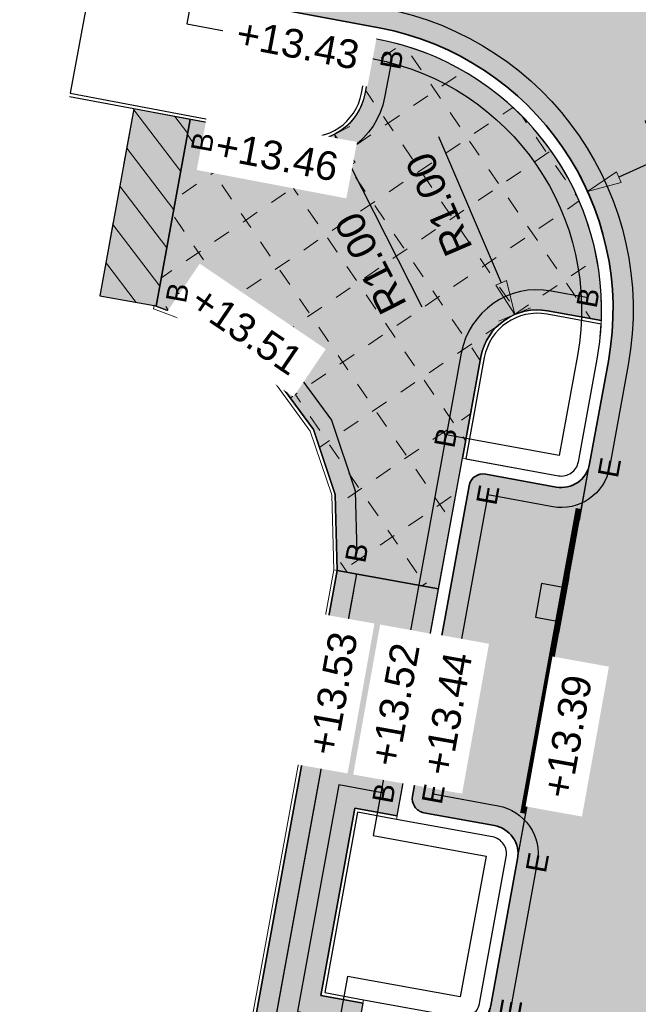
# Model space of a CAD drawing. Header units: metres. Extents: x 131295 to 132236, y 397710 to 398702.
# Tile 105 of 127: x 131665 to 131675, y 398551 to 398568. Entities that reach past the tile are written whole.
import ezdxf
from ezdxf.enums import TextEntityAlignment as Align

# ---------------------------------------------------------------- set-up
doc = ezdxf.new("R2010")
doc.units = ezdxf.units.M
doc.linetypes.add('AL-MATERIAALS', pattern=[2, 1, -1])
doc.linetypes.add('MA-1-3', pattern=[4, 1, -3])
doc.layers.get('Defpoints').update_dxf_attribs({"color": 128})
for name, color, linetype, lineweight in [('N-IE-markering 1 - 3 streep 0.10', 255, 'MA-1-3', 18), ('N-KO-opsluitband 60x200mm', 2, 'Continuous', 25), ('N-KO-opsluitband achterkant', 8, 'Continuous', 5), ('N-KO-streklaag bss achterkant', 8, 'Continuous', 5), ('N-KO-tekst banden', 1, 'Continuous', 18), ('N-KO-trottoirband 180-200x250mm', 3, 'Continuous', 35), ('N-KO-trottoirband achterkant', 8, 'Continuous', 5), ('N-RI-straatkolk', 7, 'Continuous', 25), ("N-VH-arcering 'MAT' grijs 254", 254, 'Continuous', 18), ('N-VH-arcering bouwweg', 8, 'Continuous', 5), ('N-VH-arcering herstraten', 1, 'Continuous', 18), ('X-AL-maatvoering', 1, 'Continuous', 18), ('X-AL-materiaalscheiding', 1, 'AL-MATERIAALS', 18), ('X-AL-planhoogte', 190, 'Continuous', 25)]:
    doc.layers.add(name, color=color, linetype=linetype, lineweight=lineweight)
doc.layers.add("N-VH-arcering 'MAT' kleur 1 (heiderood)", color=7, linetype='Continuous', lineweight=18, true_color=0xd98c8c)
doc.layers.add("N-VH-arcering 'MAT' kleur 5 (roodbruin)", color=7, linetype='Continuous', lineweight=18, true_color=0xc5a6a0)
for name, color, linetype, plot in [('X-AL-contourlijnen', 30, 'Continuous', False), ('X-AL-hulplijn bandenlijnnummers', 30, 'Continuous', False), ('X-AL-hulplijn hoogtetekst', 190, 'Continuous', False)]:
    doc.layers.add(name, color=color, linetype=linetype, plot=plot)
doc.styles.add('CS Annotative', font='arial.ttf')
doc.dimstyles.new('CS Annotative', dxfattribs={"dimtxt": 2.5, "dimasz": 3, "dimexe": 0.18, "dimexo": 0.0625, "dimgap": 1, "dimtad": 1, "dimzin": 0, "dimdsep": 46, "dimtxsty": 'CS Annotative', "dimblk": 'CS Dimensionpijl', "dimcen": 0, "dimse1": 1, "dimse2": 1, "dimclrd": 256, "dimclre": 256, "dimclrt": 2, "dimadec": 0, "dimazin": 0, "dimtm": 1e-09, "dimtfac": 1, "dimtofl": 0, "dimtmove": 1, "dimatfit": 3, "dimfxl": 1, "dimtfillclr": 256, "dimtolj": 1, "dimtzin": 0, "dimarcsym": 0})

# ---------------------------------------------------------------- blocks, each defined once
blk = doc.blocks.new('*U122')
blk.add_lwpolyline([(-1.910961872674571, 1.913302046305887), (-2.501110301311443, -1.028079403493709), (-0.2950742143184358, -1.470690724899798), (0.2950742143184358, 1.470690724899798)], close=True)
blk.add_solid([(-1.910961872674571, 1.913302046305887), (0.2950742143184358, 1.470690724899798), (-1.910961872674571, 1.913302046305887), (-2.501110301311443, -1.028079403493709)])
blk = doc.blocks.new('CS Dimensionpijl')
h = blk.add_hatch(color=256)
h.dxf.hatch_style = 1
h.paths.add_polyline_path([(-1, -0.1666666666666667), (0, 0), (-1, 0.1666666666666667)])
at = {"flags": 128}
blk.add_lwpolyline([(0, 0.5), (0, -0.5)], dxfattribs=at)
blk.add_lwpolyline([(-1, -0.1666666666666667), (0, 0), (-1, 0.1666666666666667)], close=True, dxfattribs=at)
blk = doc.blocks.new('*D179')
at = {"layer": 'Defpoints', "color": 0, "transparency": 16777216}
for p in [(131674.4469009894, 398564.926561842), (131669.8931853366, 398562.86169532)]:
    blk.add_point(p, dxfattribs=at)
at = {"layer": 'X-AL-maatvoering', "lineweight": -2, "transparency": 16777216}
blk.add_line((131677.5211871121, 398566.3205861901), (131674.9933468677, 398565.1743458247), dxfattribs=at)
at = {"layer": 'X-AL-maatvoering', "lineweight": -2, "transparency": 16777216, "xscale": 0.6000000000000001, "yscale": 0.6000000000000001, "zscale": 0.6000000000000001, "rotation": 204.3917504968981}
blk.add_blockref('CS Dimensionpijl', (131674.4469009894, 398564.926561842), dxfattribs=at)
at = {"layer": 'X-AL-maatvoering', "color": 2, "transparency": 16777216, "insert": (131676.3424687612, 398566.2860070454), "char_height": 0.5, "attachment_point": 5, "rotation": 24.391750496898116, "style": 'CS Annotative'}
blk.add_mtext('\\A1;R5.00', dxfattribs=at)
blk = doc.blocks.new('*D310')
at = {"layer": 'Defpoints', "color": 0, "transparency": 16777216}
for p in [(131669.5820436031, 398566.8101792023), (131670.0352089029, 398565.9187526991)]:
    blk.add_point(p, dxfattribs=at)
at = {"layer": 'X-AL-maatvoering', "lineweight": -2, "transparency": 16777216}
blk.add_line((131671.5649045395, 398562.9096713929), (131670.307108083, 398565.383896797), dxfattribs=at)
at = {"layer": 'X-AL-maatvoering', "lineweight": -2, "transparency": 16777216, "xscale": 0.6000000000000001, "yscale": 0.6000000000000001, "zscale": 0.6000000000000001, "rotation": 116.9469483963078}
blk.add_blockref('CS Dimensionpijl', (131670.0352089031, 398565.918752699), dxfattribs=at)
at = {"layer": 'X-AL-maatvoering', "color": 2, "transparency": 16777216, "insert": (131670.6661014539, 398563.6730361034), "char_height": 0.5, "attachment_point": 5, "rotation": 116.94694839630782, "style": 'CS Annotative'}
blk.add_mtext('\\A1;R1.00', dxfattribs=at)
blk = doc.blocks.new('*D313')
at = {"layer": 'Defpoints', "color": 0, "transparency": 16777216}
for p in [(131673.1787969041, 398562.7793418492), (131673.5732971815, 398561.8604460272)]:
    blk.add_point(p, dxfattribs=at)
at = {"layer": 'X-AL-maatvoering', "lineweight": -2, "transparency": 16777216}
blk.add_line((131671.8471297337, 398565.8811480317), (131672.9420967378, 398563.3306793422), dxfattribs=at)
at = {"layer": 'X-AL-maatvoering', "lineweight": -2, "transparency": 16777216, "xscale": 0.6000000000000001, "yscale": 0.6000000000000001, "zscale": 0.6000000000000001, "rotation": 293.2348112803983}
blk.add_blockref('CS Dimensionpijl', (131673.1787969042, 398562.7793418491), dxfattribs=at)
at = {"layer": 'X-AL-maatvoering', "color": 2, "transparency": 16777216, "insert": (131671.8579022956, 398564.7019717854), "char_height": 0.5, "attachment_point": 5, "rotation": 113.23481128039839, "style": 'CS Annotative'}
blk.add_mtext('\\A1;R1.00', dxfattribs=at)

msp = doc.modelspace()

# ---------------------------------------------------------------- hatches: boundary and pattern name
at = {"layer": "N-VH-arcering 'MAT' grijs 254"}
h = msp.add_hatch(color=256, dxfattribs=at)
h.dxf.hatch_style = 1
edge = h.paths.add_edge_path()
edge.add_line((131670.7453520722, 398567.5854450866), (131670.5648192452, 398566.6253765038))
edge.add_arc((131669.5820436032, 398566.8101792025), 1.0000000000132, 259.3503704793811, 349.350370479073, ccw=False)
edge.add_line((131669.3972409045, 398565.8274035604), (131667.5198571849, 398566.1804297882))
edge.add_line((131667.5198571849, 398566.1804297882), (131666.9265598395, 398562.92286227))
edge.add_line((131666.9265598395, 398562.92286227), (131667.9940717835, 398562.5254658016))
edge.add_line((131667.9940717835, 398562.5254658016), (131668.9381883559, 398561.7708299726))
edge.add_line((131668.9381883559, 398561.7708299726), (131669.6669670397, 398560.7730361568))
edge.add_line((131669.6669670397, 398560.7730361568), (131670.048149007, 398559.6439701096))
edge.add_line((131670.048149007, 398559.6439701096), (131670.0805123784, 398558.3187059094))
edge.add_line((131670.0805123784, 398558.3187059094), (131671.8512521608, 398557.9954712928))
edge.add_line((131671.8512521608, 398557.9954712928), (131672.2670939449, 398560.2735304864))
edge.add_line((131672.2670939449, 398560.2735304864), (131672.5895528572, 398562.0400208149))
edge.add_arc((131673.5732971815, 398561.8604460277), 0.9999999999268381, 79.65718668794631, 169.6550066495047, ccw=False)
edge.add_line((131673.7528345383, 398562.8441971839), (131674.6894850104, 398562.6732558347))
edge.add_arc((131669.8931853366, 398562.8616953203), 4.799999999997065, 357.7500911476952, 439.7738020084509)
h = msp.add_hatch(color=256, dxfattribs=at)
h.dxf.hatch_style = 1
h.paths.add_polyline_path([(131667.5198571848, 398566.1804297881), (131666.5370654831, 398566.3652355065), (131665.9427437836, 398563.1020436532), (131666.8929053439, 398562.9353906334), (131666.9265598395, 398562.9228622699)])
h = msp.add_hatch(color=256, dxfattribs=at)
h.dxf.hatch_style = 1
edge = h.paths.add_edge_path()
edge.add_line((131670.0805123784, 398558.3187059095), (131661.9680505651, 398513.877120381))
edge.add_arc((131656.0655846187, 398514.9545691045), 5.999999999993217, 259.67683717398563, 349.6550066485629, ccw=False)
edge.add_line((131654.9903848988, 398509.0516930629), (131649.066709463, 398510.1306813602))
edge.add_line((131649.066709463, 398510.1306813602), (131648.6585400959, 398507.8529694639))
edge.add_line((131648.6585400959, 398507.8529694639), (131647.8017412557, 398503.0717657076))
edge.add_arc((131643.5666385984, 398454.4619458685), 48.7939615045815, 81.66041221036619, 85.02071139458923, ccw=False)
edge.add_line((131650.6437082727, 398502.7399508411), (131651.7003555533, 398502.5998577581))
edge.add_line((131651.7003555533, 398502.5998577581), (131652.3004188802, 398506.1617090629))
edge.add_arc((131653.2865229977, 398505.9955805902), 1.00000000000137, 79.6685209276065, 170.4372039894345, ccw=False)
edge.add_line((131653.4658657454, 398506.9793672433), (131662.6935494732, 398505.2971751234))
edge.add_arc((131655.5242959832, 398511.9786273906), 9.800000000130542, 317.0170383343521, 334.4923612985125)
edge.add_arc((131664.098310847, 398507.8876288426), 0.2999999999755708, 334.4923612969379, 439.6740096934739)
edge.add_line((131664.1520853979, 398508.1827699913), (131662.8031981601, 398508.4285364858))
edge.add_line((131662.8031981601, 398508.4285364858), (131663.9417129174, 398514.6655336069))
edge.add_line((131663.9417129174, 398514.6655336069), (131663.2039046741, 398514.8002146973))
edge.add_line((131663.2039046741, 398514.8002146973), (131663.7140779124, 398517.5950392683))
edge.add_line((131663.7140779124, 398517.5950392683), (131664.4518861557, 398517.4603581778))
edge.add_line((131664.4518861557, 398517.4603581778), (131665.4898284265, 398523.1464003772))
edge.add_line((131665.4898284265, 398523.1464003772), (131664.7520201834, 398523.2810814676))
edge.add_line((131664.7520201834, 398523.2810814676), (131665.2371981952, 398525.938977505))
edge.add_line((131665.2371981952, 398525.938977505), (131665.9750064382, 398525.8042964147))
edge.add_line((131665.9750064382, 398525.8042964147), (131668.0006100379, 398536.9009323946))
edge.add_line((131668.0006100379, 398536.9009323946), (131667.2628017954, 398537.0356134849))
edge.add_line((131667.2628017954, 398537.0356134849), (131667.7695774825, 398539.8118256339))
edge.add_line((131667.7695774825, 398539.8118256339), (131668.507385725, 398539.6771445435))
edge.add_line((131668.507385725, 398539.6771445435), (131670.5329893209, 398550.7737805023))
edge.add_line((131670.5329893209, 398550.7737805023), (131669.7951810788, 398550.9084615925))
edge.add_line((131669.7951810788, 398550.9084615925), (131670.3907801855, 398554.1712650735))
edge.add_line((131670.3907801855, 398554.1712650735), (131671.1285884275, 398554.0365839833))
edge.add_line((131671.1285884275, 398554.0365839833), (131671.8512521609, 398557.9954712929))
edge.add_line((131671.8512521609, 398557.9954712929), (131670.0805123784, 398558.3187059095))
at = {"layer": "N-VH-arcering 'MAT' kleur 1 (heiderood)"}
h = msp.add_hatch(color=256, dxfattribs=at)
h.dxf.hatch_style = 1
edge = h.paths.add_edge_path()
edge.add_arc((131680.9177982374, 398507.2389165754), 9.999999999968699, 169.655006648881, 201.1663707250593)
edge.add_line((131671.5924393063, 398503.6281436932), (131662.9253354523, 398505.2537025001))
edge.add_arc((131655.5242959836, 398511.9786273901), 9.99999999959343, 317.7402710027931, 334.4923612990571)
edge.add_arc((131655.5242728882, 398511.9786348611), 10.00002406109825, 334.4923796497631, 349.657168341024)
edge.add_line((131665.3618075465, 398510.1832538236), (131666.1723255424, 398514.6243882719))
edge.add_line((131666.1723255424, 398514.6243882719), (131668.0759277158, 398525.0549245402))
edge.add_line((131668.0759277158, 398525.0549245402), (131670.2303778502, 398536.8599396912))
edge.add_line((131670.2303778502, 398536.8599396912), (131670.6077810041, 398538.9278702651))
edge.add_line((131670.6077810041, 398538.9278702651), (131672.7622292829, 398550.7328841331))
edge.add_line((131672.7622292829, 398550.7328841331), (131673.2284373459, 398553.2874094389))
edge.add_line((131673.2284373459, 398553.2874094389), (131674.4851885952, 398560.1736113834))
edge.add_line((131674.4851885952, 398560.1736113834), (131674.8119411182, 398561.9640085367))
edge.add_arc((131669.8931853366, 398562.8616953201), 4.999999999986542, 349.6571866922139, 439.3503704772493)
edge.add_line((131670.8171988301, 398567.7755735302), (131667.906, 398568.323))
edge.add_line((131667.906, 398568.323), (131668.6009408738, 398572.116825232))
edge.add_line((131668.6009408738, 398572.116825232), (131671.4976140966, 398571.5861321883))
edge.add_arc((131672.3985087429, 398576.5043014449), 5.00000000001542, 259.6198179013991, 349.6726435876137)
edge.add_line((131677.3175065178, 398575.6079416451), (131677.4849990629, 398576.5270987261))
edge.add_line((131677.4849990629, 398576.5270987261), (131683.2673388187, 398575.4734172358))
edge.add_line((131683.2673388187, 398575.4734172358), (131683.2125967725, 398575.1732826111))
edge.add_arc((131688.131449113, 398574.2761250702), 5.000000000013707, 169.6633514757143, 259.4742436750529)
edge.add_line((131687.2180615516, 398569.3602606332), (131691.6391666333, 398568.5387950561))
edge.add_line((131691.6391666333, 398568.5387950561), (131690.7272859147, 398563.6310781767))
edge.add_line((131690.7272859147, 398563.6310781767), (131686.2832742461, 398564.4470062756))
edge.add_arc((131685.3803580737, 398559.5292077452), 5.000000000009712, 79.59626660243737, 169.6550066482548)
edge.add_line((131680.4616364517, 398560.4270816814), (131680.3284565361, 398559.6974971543))
edge.add_line((131680.3284565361, 398559.6974971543), (131671.0803549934, 398509.0346644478))
at = {"layer": "N-VH-arcering 'MAT' kleur 5 (roodbruin)"}
h = msp.add_hatch(color=256, dxfattribs=at)
h.dxf.hatch_style = 1
edge = h.paths.add_edge_path()
edge.add_arc((131672.6289702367, 398559.7500368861), 0.2500000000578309, 79.65500665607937, 169.6550066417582)
edge.add_line((131672.3830341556, 398559.7949305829), (131671.3953745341, 398554.3843461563))
edge.add_arc((131671.6413106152, 398554.3394524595), 0.2500000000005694, 169.6550066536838, 259.6571866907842)
edge.add_line((131671.5964262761, 398554.0935146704), (131672.8263304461, 398553.8690536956))
edge.add_arc((131672.7365617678, 398553.3771781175), 0.4999999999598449, -10.342813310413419, 79.65718669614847, ccw=False)
edge.add_line((131673.2284373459, 398553.2874094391), (131674.4851885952, 398560.1736113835))
edge.add_arc((131673.993313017, 398560.2633800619), 0.5000000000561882, 259.6550066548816, 349.657186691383, ccw=False)
edge.add_line((131673.9035256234, 398559.7715078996), (131672.6738639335, 398559.9959729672))
at = {"layer": 'N-VH-arcering bouwweg'}
h = msp.add_hatch(dxfattribs=at)
h.set_pattern_fill('CS-BOUWWEG', color=256, angle=179.59)
h.set_pattern_definition([(304.2942045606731, (26430.70172517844, 79676.07251473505), (0.8261552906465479, 0.563442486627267), [0.3, -0.3]), (34.29420456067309, (26430.89824398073, 79676.03536153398), (-0.563442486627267, 0.8261552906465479), [0.3, -0.3])])
edge = h.paths.add_edge_path()
edge.add_line((131670.7453520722, 398567.5854450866), (131670.5648192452, 398566.6253765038))
edge.add_arc((131669.5820436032, 398566.8101792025), 1.0000000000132, 259.3503704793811, 349.350370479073, ccw=False)
edge.add_line((131669.3972409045, 398565.8274035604), (131667.5198571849, 398566.1804297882))
edge.add_line((131667.5198571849, 398566.1804297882), (131666.9265598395, 398562.92286227))
edge.add_line((131666.9265598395, 398562.92286227), (131667.9940717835, 398562.5254658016))
edge.add_line((131667.9940717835, 398562.5254658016), (131668.9381883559, 398561.7708299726))
edge.add_line((131668.9381883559, 398561.7708299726), (131669.6669670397, 398560.7730361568))
edge.add_line((131669.6669670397, 398560.7730361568), (131670.048149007, 398559.6439701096))
edge.add_line((131670.048149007, 398559.6439701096), (131670.0805123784, 398558.3187059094))
edge.add_line((131670.0805123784, 398558.3187059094), (131671.8512521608, 398557.9954712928))
edge.add_line((131671.8512521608, 398557.9954712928), (131672.2670939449, 398560.2735304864))
edge.add_line((131672.2670939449, 398560.2735304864), (131672.5895528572, 398562.0400208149))
edge.add_arc((131673.5732971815, 398561.8604460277), 0.9999999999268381, 79.65718668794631, 169.6550066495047, ccw=False)
edge.add_line((131673.7528345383, 398562.8441971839), (131674.6894850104, 398562.6732558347))
edge.add_arc((131669.8931853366, 398562.8616953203), 4.799999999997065, 357.7500911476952, 439.7738020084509)
at = {"layer": 'N-VH-arcering herstraten'}
h = msp.add_hatch(dxfattribs=at)
h.set_pattern_fill('CS-HERSTRATEN', color=256, angle=262.33)
h.set_pattern_definition([(307.33, (0, 0), (0.3975780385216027, 0.3032024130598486), [])])
h.paths.add_polyline_path([(131667.5198571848, 398566.1804297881), (131666.5370654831, 398566.3652355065), (131665.9427437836, 398563.1020436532), (131666.8929053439, 398562.9353906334), (131666.9265598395, 398562.9228622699)])

# ---------------------------------------------------------------- linework, layer by layer
at = {"layer": 'N-IE-markering 1 - 3 streep 0.10', "const_width": 0.1, "flags": 128}
msp.add_lwpolyline([(131674.292371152, 398559.3955873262), (131673.3228796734, 398554.0833872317)], dxfattribs=at)
at = {"layer": 'N-KO-opsluitband 60x200mm', "flags": 128}
for points in [[(131670.7453762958, 398567.5855739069), (131670.5648192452, 398566.6253765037, -0.4142135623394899), (131669.3972409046, 398565.8274035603), (131667.5036797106, 398566.1834718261), (131665.4148829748, 398566.5762524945)], [(131649.066709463, 398510.1306813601), (131654.9903848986, 398509.0516930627, 0.4141019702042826), (131661.968050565, 398513.8771203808), (131670.0805123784, 398558.3187059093), (131670.048149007, 398559.6439701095), (131669.6669670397, 398560.7730361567), (131668.9381883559, 398561.7708299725), (131667.9940717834, 398562.5254658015), (131666.8929053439, 398562.9353906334)], [(131674.6894850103, 398562.6732558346), (131673.7528345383, 398562.8441971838, 0.4142024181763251), (131672.5895528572, 398562.0400208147), (131672.2670939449, 398560.2735304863)]]:
    msp.add_lwpolyline(points, format="xyb", dxfattribs=at)
msp.add_lwpolyline([(131671.1285884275, 398554.0365839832), (131670.3907801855, 398554.1712650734), (131669.7951810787, 398550.9084615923), (131670.5329893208, 398550.7737805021)], dxfattribs=at)
at = {"layer": 'N-KO-opsluitband achterkant', "flags": 128}
for points in [[(131670.6864097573, 398567.5966620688), (131670.5058527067, 398566.6364646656, -0.4142135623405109), (131669.4083290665, 398565.8863700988), (131667.5147678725, 398566.2424383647), (131665.4257676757, 398566.6352572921)], [(131674.6867263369, 398562.6127682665), (131673.7420622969, 398562.7851721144, 0.4142024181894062), (131672.6485775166, 398562.0292463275), (131672.3261186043, 398560.2627559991)], [(131649.066709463, 398510.1306813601), (131649.0774614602, 398510.1897101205), (131655.0011368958, 398509.1107218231, 0.4141019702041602), (131661.9090259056, 398513.8878948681), (131670.0214877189, 398558.3294803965)]]:
    msp.add_lwpolyline(points, format="xyb", dxfattribs=at)
msp.add_lwpolyline([(131671.1178139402, 398553.9775593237), (131670.4390303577, 398554.1014659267), (131669.8649802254, 398550.9567117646), (131670.5437638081, 398550.8328051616)], dxfattribs=at)
at = {"layer": 'N-KO-streklaag bss achterkant', "flags": 128}
msp.add_lwpolyline([(131666.8929053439, 398562.9353906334), (131666.8816540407, 398562.8755565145), (131667.9641241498, 398562.4725916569), (131668.8944644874, 398561.7289672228), (131669.6130714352, 398560.7450998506), (131669.9883985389, 398559.633375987), (131670.0214877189, 398558.3294803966), (131670.0805123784, 398558.3187059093)], dxfattribs=at)
at = {"layer": 'N-KO-trottoirband 180-200x250mm'}
msp.add_lwpolyline([(131667.906, 398568.323), (131670.8171988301, 398567.7755735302, -0.412646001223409), (131674.8119411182, 398561.9640085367), (131674.4851885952, 398560.1736113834, -0.4142247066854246), (131673.9035256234, 398559.7715078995), (131672.6738639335, 398559.9959729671, 0.4142135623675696), (131672.3830341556, 398559.7949305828), (131671.3953745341, 398554.3843461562, 0.4142247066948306), (131671.5964262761, 398554.0935146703), (131672.826330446, 398553.8690536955, -0.4142135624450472), (131673.2284373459, 398553.2874094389), (131672.7622292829, 398550.7328841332, -0.4142135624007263), (131672.1805850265, 398550.3307772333), (131670.9505275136, 398550.5552661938, 0.4142024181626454), (131670.6597070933, 398550.3542221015), (131668.7741718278, 398540.0249066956, 0.4142247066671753), (131668.9752235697, 398539.7340752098), (131670.2056741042, 398539.5095145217, -0.4142135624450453), (131670.6077810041, 398538.9278702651), (131670.2303778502, 398536.8599396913, -0.4142135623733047), (131669.6487335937, 398536.4578327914), (131668.4181482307, 398536.6824180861, 0.4142024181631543), (131668.1273278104, 398536.4813739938), (131666.2417925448, 398526.1520585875, 0.4142247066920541)], format="xyb", dxfattribs=at)
at = {"layer": 'N-KO-trottoirband achterkant'}
msp.add_lwpolyline([(131667.8690394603, 398568.1264448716), (131670.7802382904, 398567.5790184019, -0.4126460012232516), (131674.6151908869, 398561.999916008), (131674.2884383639, 398560.2095188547, -0.4142247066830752), (131673.9394405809, 398559.9682567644), (131672.2670939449, 398560.2735304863), (131671.1178139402, 398553.9775593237), (131672.7904229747, 398553.6723034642, -0.414213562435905), (131673.0316871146, 398553.3233169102), (131672.5654790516, 398550.7687916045, -0.4142135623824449), (131672.2164924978, 398550.5275274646), (131670.5437638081, 398550.8328051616), (131668.4966112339, 398539.6181198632), (131670.1697666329, 398539.3127642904, -0.414213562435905), (131670.4110307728, 398538.9637777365), (131670.0336276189, 398536.8958471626, -0.4142135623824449), (131669.684641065, 398536.6545830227), (131668.0113845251, 398536.9599570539), (131665.9642319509, 398525.745271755)], format="xyb", dxfattribs=at)
at = {"layer": 'X-AL-contourlijnen', "flags": 128}
for points in [[(131691.6391666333, 398568.5387950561), (131690.7272859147, 398563.6310781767), (131686.2832742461, 398564.4470062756, 0.4145138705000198), (131680.4616364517, 398560.4270816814), (131680.3284565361, 398559.6974971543), (131671.0803549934, 398509.0346644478, 0.1383672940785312), (131671.5924393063, 398503.6281436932), (131662.9253354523, 398505.2537025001, 0.0732252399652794), (131664.5495747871, 398507.6723131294, 0.06626561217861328), (131665.3618075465, 398510.1832538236), (131666.1723255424, 398514.6243882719), (131668.0759277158, 398525.0549245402), (131670.2303778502, 398536.8599396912), (131670.6077810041, 398538.9278702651), (131672.7622292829, 398550.7328841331), (131673.2284373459, 398553.2874094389), (131674.4851885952, 398560.1736113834), (131674.8119411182, 398561.9640085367, 0.412646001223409), (131670.8171988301, 398567.7755735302), (131667.906, 398568.323)], [(131665.9750064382, 398525.8042964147), (131668.0006100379, 398536.9009323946), (131667.2628017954, 398537.0356134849), (131667.7695774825, 398539.8118256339), (131668.507385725, 398539.6771445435), (131670.5329893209, 398550.7737805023), (131669.7951810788, 398550.9084615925), (131670.3907801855, 398554.1712650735), (131671.1285884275, 398554.0365839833), (131671.8512521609, 398557.9954712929), (131670.0805123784, 398558.3187059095), (131661.9680505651, 398513.877120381, -0.4141019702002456)]]:
    msp.add_lwpolyline(points, format="xyb", dxfattribs=at)
for points in [[(131667.8690394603, 398568.1264448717), (131667.8737161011, 398568.1513151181), (131666.0973025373, 398568.4851679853), (131666.0281200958, 398568.189888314), (131665.7213673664, 398568.2376715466), (131665.4257676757, 398566.6352572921), (131667.5147678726, 398566.2424383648), (131669.4083290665, 398565.8863700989, 0.4142135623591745), (131670.5058527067, 398566.6364646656), (131670.6864097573, 398567.5966620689)], [(131670.7453520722, 398567.5854450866), (131670.5648192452, 398566.6253765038, -0.4142135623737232), (131669.3972409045, 398565.8274035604), (131667.5198571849, 398566.1804297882), (131666.9265598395, 398562.92286227), (131667.9940717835, 398562.5254658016), (131668.9381883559, 398561.7708299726), (131669.6669670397, 398560.7730361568), (131670.048149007, 398559.6439701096), (131670.0805123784, 398558.3187059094), (131671.8512521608, 398557.9954712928), (131672.2670939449, 398560.2735304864), (131672.5895528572, 398562.0400208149, -0.4142024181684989), (131673.7528345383, 398562.8441971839), (131674.6894850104, 398562.6732558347, 0.3740026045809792)], [(131672.6485775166, 398562.0292463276), (131672.3261186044, 398560.2627559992), (131673.9394405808, 398559.9682567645, 0.4142247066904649), (131674.2884383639, 398560.2095188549), (131674.615190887, 398561.9999160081, 0.03216935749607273), (131674.686726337, 398562.6127682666), (131673.7420622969, 398562.7851721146, 0.4142024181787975)], [(131672.6738639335, 398559.9959729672, 0.4142135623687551), (131672.3830341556, 398559.7949305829), (131671.3953745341, 398554.3843461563, 0.4142247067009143), (131671.5964262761, 398554.0935146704), (131672.8263304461, 398553.8690536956, -0.4142135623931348), (131673.2284373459, 398553.2874094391), (131674.4851885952, 398560.1736113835, -0.4142247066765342), (131673.9035256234, 398559.7715078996)], [(131671.1178139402, 398553.9775593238), (131670.4390303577, 398554.1014659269), (131669.8649802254, 398550.9567117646), (131670.5437638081, 398550.8328051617), (131672.2164924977, 398550.5275274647, 0.4142135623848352), (131672.5654790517, 398550.7687916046), (131673.0316871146, 398553.3233169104, 0.4142135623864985), (131672.7904229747, 398553.6723034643)]]:
    msp.add_lwpolyline(points, format="xyb", close=True, dxfattribs=at)
msp.add_lwpolyline([(131667.5198571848, 398566.1804297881), (131666.5370654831, 398566.3652355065), (131665.9427437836, 398563.1020436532), (131666.8929053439, 398562.9353906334), (131666.9265598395, 398562.9228622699)], close=True, dxfattribs=at)
at = {"layer": 'X-AL-hulplijn bandenlijnnummers'}
msp.add_lwpolyline([(131670.8818797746, 398568.119545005, -0.4126460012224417), (131675.1562540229, 398561.9011704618), (131674.8295014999, 398560.1107733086, -0.4142247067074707), (131673.8406744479, 398559.4271973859), (131672.7093871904, 398559.6337049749), (131671.7576432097, 398554.4198731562), (131672.8891685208, 398554.2133666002, -0.4142135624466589), (131673.5727502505, 398553.2245713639), (131673.1065421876, 398550.6700460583, -0.4142135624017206), (131672.1177469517, 398549.9864643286), (131670.9860608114, 398550.1930002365), (131669.1364405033, 398540.0604336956), (131670.2685121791, 398539.8538274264, -0.4142135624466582), (131670.9520939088, 398538.8650321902), (131670.5746907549, 398536.7971016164, -0.4142135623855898), (131669.5858955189, 398536.1135198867), (131668.4536815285, 398536.3201521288), (131666.6040612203, 398526.1875855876)], format="xyb", dxfattribs=at)
at = {"layer": 'X-AL-hulplijn bandenlijnnummers', "flags": 128}
for points in [[(131671.0339069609, 398567.2260602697), (131670.9087907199, 398566.5606955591, -0.4142135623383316), (131669.3325599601, 398565.4834320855), (131667.7338314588, 398565.7840595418)], [(131674.4571977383, 398563.0714299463), (131673.8156726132, 398563.1885100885, 0.4142024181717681), (131672.2452423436, 398562.1028719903), (131671.9766558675, 398560.6315049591)], [(131649.2991332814, 398509.7325869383), (131654.927664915, 398508.7073586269, 0.4141019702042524), (131662.3123610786, 398513.8142692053), (131670.3709504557, 398557.9607314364)]]:
    msp.add_lwpolyline(points, format="xyb", dxfattribs=at)
for points in [[(131667.2961622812, 398563.158737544), (131668.1687663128, 398562.8338983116), (131669.1932442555, 398562.0150293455), (131669.981358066, 398560.9359979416), (131670.3967481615, 398559.7056069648), (131670.4230841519, 398558.6271610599)], [(131670.8963163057, 398554.4347669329), (131670.1093208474, 398554.5784267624), (131669.3880193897, 398550.6270022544), (131670.175014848, 398550.4833424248)]]:
    msp.add_lwpolyline(points, dxfattribs=at)
at = {"layer": 'X-AL-hulplijn hoogtetekst'}
for points in [[(131667.5620285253, 398568.3876809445), (131667.460387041, 398567.8471543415), (131670.7155573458, 398567.2350469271, -0.412646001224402), (131674.2708779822, 398562.0627540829), (131673.9531026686, 398560.321546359), (131671.9856346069, 398560.6806921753), (131670.7106498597, 398553.6960868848), (131672.678397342, 398553.3369674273), (131672.2301430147, 398550.8808172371), (131670.2623020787, 398551.2399537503), (131668.0894471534, 398539.3366474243), (131670.0577410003, 398538.9774282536), (131669.698291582, 398537.0078727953), (131667.7299227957, 398537.3671056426), (131665.5570678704, 398525.4637993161)], [(131670.8818797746, 398568.119545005, -0.4126460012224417), (131675.1562540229, 398561.9011704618), (131674.8295014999, 398560.1107733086, -0.4142247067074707), (131673.8406744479, 398559.4271973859), (131672.7093871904, 398559.6337049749), (131671.7576432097, 398554.4198731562), (131672.8891685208, 398554.2133666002, -0.4142135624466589), (131673.5727502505, 398553.2245713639), (131673.1065421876, 398550.6700460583, -0.4142135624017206), (131672.1177469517, 398549.9864643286), (131670.9860608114, 398550.1930002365), (131669.1364405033, 398540.0604336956), (131670.2685121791, 398539.8538274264, -0.4142135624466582), (131670.9520939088, 398538.8650321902), (131670.5746907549, 398536.7971016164, -0.4142135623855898), (131669.5858955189, 398536.1135198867), (131668.4536815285, 398536.3201521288), (131666.6040612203, 398526.1875855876)]]:
    msp.add_lwpolyline(points, format="xyb", dxfattribs=at)
at = {"layer": 'X-AL-hulplijn hoogtetekst', "flags": 128}
msp.add_lwpolyline([(131649.0039894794, 398509.7863469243), (131654.927664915, 398508.7073586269, 0.4141019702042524), (131662.3123610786, 398513.8142692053), (131670.4248228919, 398558.2558547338)], format="xyb", dxfattribs=at)
at = {"layer": 'X-AL-materiaalscheiding', "flags": 128}
for points in [[(131666.5370654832, 398566.3652355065), (131665.9427437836, 398563.1020436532)], [(131667.5198571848, 398566.1804297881), (131666.9265598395, 398562.9228622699)], [(131674.4851885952, 398560.1736113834), (131673.2284373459, 398553.2874094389)], [(131670.0805123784, 398558.3187059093), (131671.8512521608, 398557.9954712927)]]:
    msp.add_lwpolyline(points, dxfattribs=at)

# ---------------------------------------------------------------- block references
at = {"layer": 'N-RI-straatkolk', "xscale": 0.2, "yscale": 0.2, "zscale": 0.2, "rotation": 1}
msp.add_blockref('*U122', (131674.036355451, 398557.7142896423), dxfattribs=at)

# ---------------------------------------------------------------- texts
at = {"layer": 'N-KO-tekst banden', "style": 'CS Annotative'}
for s, p in [('B', (131671.033906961, 398567.2260602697)), ('B', (131667.7338314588, 398565.7840595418)), ('B', (131667.2961622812, 398563.158737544)), ('B', (131674.4571977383, 398563.0714299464)), ('B', (131671.9766558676, 398560.6315049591)), ('E', (131674.8295015, 398560.1107733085)), ('E', (131672.7093871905, 398559.6337049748)), ('B', (131670.4230841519, 398558.6271610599)), ('B', (131670.8963163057, 398554.4347669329)), ('E', (131671.7576432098, 398554.4198731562)), ('E', (131673.5727502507, 398553.2245713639)), ('E', (131673.1065421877, 398550.6700460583))]:
    msp.add_text(s, height=0.3599999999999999, rotation=79.70420456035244, dxfattribs=at).set_placement(p, align=Align.MIDDLE)

# ---------------------------------------------------------------- dimensions: what is measured, and where the dimension line sits
at = {"layer": 'X-AL-maatvoering'}
for center, mpoint, picture, middle in [((131669.8931853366, 398562.86169532), (131674.4469009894, 398564.926561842), '*D179', (131676.3424687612, 398566.2860070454)), ((131669.5820436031, 398566.8101792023), (131670.0352089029, 398565.9187526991), '*D310', (131670.6661014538, 398563.6730361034)), ((131673.5732971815, 398561.8604460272), (131673.1787969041, 398562.7793418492), '*D313', (131672.2762631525, 398564.8815824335))]:
    dim = msp.add_radius_dim(center=center, mpoint=mpoint, dimstyle='CS Annotative', dxfattribs=at)
    dim.commit()
    dim.dimension.update_dxf_attribs({"geometry": picture, "text_midpoint": middle})

# ---------------------------------------------------------------- next in the draw order: texts
at = {"layer": 'X-AL-planhoogte', "attachment_point": 5, "style": 'CS Annotative', "bg_fill": 2}
for s, insert, char_height, rotation in [('+13.43', (131669.3971162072, 398567.4883552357), 0.4999999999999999, 349.2411660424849), ('+13.46', (131669.030124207, 398565.5393888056), 0.4999999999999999, 349.2411660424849), ('+13.51', (131668.5023293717, 398562.5036634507), 0.4999999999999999, 325.85886993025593), ('+13.53', (131670.0097971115, 398556.1721155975), 0.5, 79.81996692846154), ('+13.52', (131671.0924802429, 398555.9776996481), 0.5, 79.81996692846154), ('+13.44', (131672.0071621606, 398555.8198326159), 0.5, 79.81996692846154), ('+13.39', (131674.0981688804, 398555.421276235), 0.5, 79.81996692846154)]:
    msp.add_mtext(s, dxfattribs=dict(at, insert=insert, char_height=char_height, rotation=rotation))

doc.saveas('drawing.dxf')
